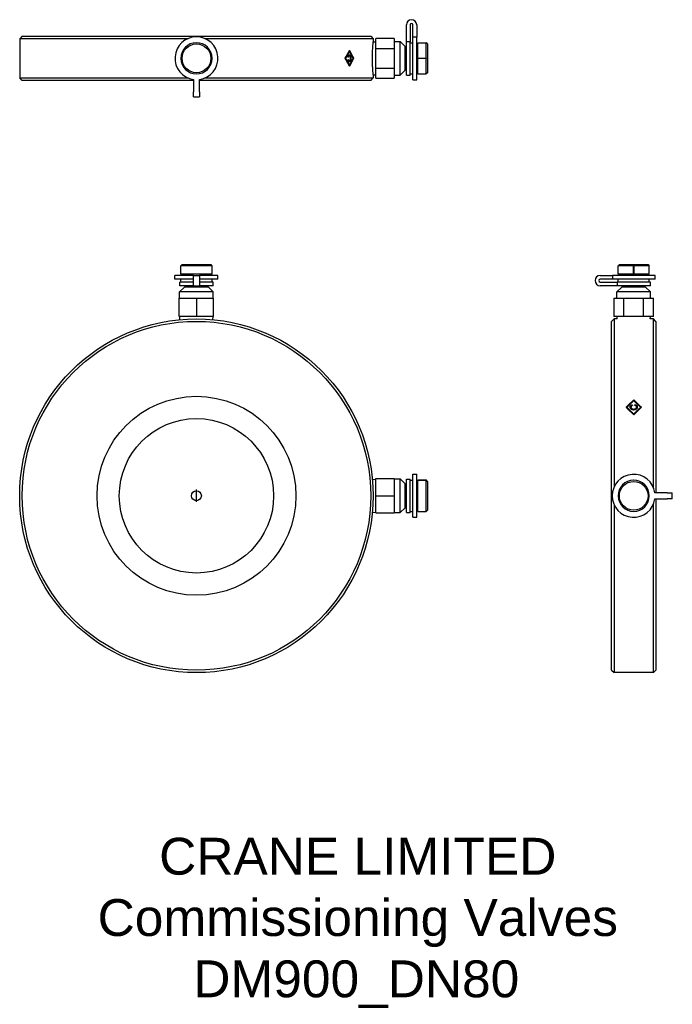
# Model space of a CAD drawing. Header units: millimetres. Extents: x 211 to 477, y -84 to 317.
import ezdxf
from ezdxf.enums import TextEntityAlignment as Align

# ---------------------------------------------------------------- set-up
doc = ezdxf.new("R2010")
doc.units = ezdxf.units.MM
for name, color, linetype in [('Detail', 2, 'Continuous'), ('ORIGIN', 6, 'Continuous'), ('TEXT', 7, 'Continuous')]:
    doc.layers.add(name, color=color, linetype=linetype)
doc.styles.add('fastrack', font='ARIAL.TTF')

msp = doc.modelspace()

# ---------------------------------------------------------------- linework, layer by layer
at = {"layer": 'Detail'}
for p, q in [((368.63, 307.58), (368.63, 314.52)), ((370.13, 314.52), (370.13, 307.58)), ((371.33, 309.55), (371.33, 314.52)), ((372.83, 314.52), (372.83, 309.55)), ((212.13, 309.89), (211.13, 308.89)), ((279.59, 308.89), (211.13, 308.89)), ((211.13, 308.89), (211.13, 292.89)), ((212.13, 309.89), (354.13, 309.89)), ((355.13, 308.89), (286.68, 308.89)), ((354.13, 309.89), (355.13, 308.89)), ((355.13, 308.89), (355.13, 307.61)), ((363.63, 308.97), (356.13, 308.97)), ((356.13, 304.93), (356.13, 308.97)), ((363.63, 308.97), (363.63, 304.93)), ((371.33, 292.14), (371.33, 309.55)), ((372.83, 309.55), (371.33, 309.55)), ((372.83, 292.14), (372.83, 309.55)), ((355.13, 307.61), (356.13, 307.67)), ((356.13, 304.93), (363.63, 304.93)), ((356.13, 296.85), (356.13, 304.93)), ((363.63, 307.74), (366.13, 307.74)), ((363.63, 304.93), (363.63, 296.85)), ((366.13, 294.04), (366.13, 307.74)), ((368.13, 305.74), (366.13, 307.74)), ((368.13, 296.04), (368.13, 305.74)), ((368.63, 294.09), (368.63, 307.58)), ((370.13, 307.58), (368.63, 307.58)), ((370.13, 294.09), (370.13, 307.58)), ((370.13, 307.24), (371.33, 307.24)), ((372.83, 306.39), (373.33, 306.39)), ((373.33, 300.93), (373.33, 307.24)), ((373.33, 307.24), (376.73, 307.24)), ((376.73, 300.93), (376.73, 307.24)), ((377.23, 306.74), (376.73, 307.24)), ((377.23, 306.74), (377.23, 295.04)), ((343.64, 300.91), (343.84, 300.91)), ((345, 302.05), (345, 302.05)), ((345, 302.05), (345.43, 302.05)), ((345.28, 303.72), (345.47, 303.72)), ((346.97, 300.91), (347.14, 300.91)), ((368.13, 304.59), (368.63, 304.59)), ((373.33, 300.93), (376.73, 300.93)), ((373.33, 300.83), (373.33, 300.93)), ((373.33, 294.54), (373.33, 300.83)), ((376.73, 300.83), (373.33, 300.83)), ((376.73, 294.54), (376.73, 300.83)), ((344.99, 299.78), (345.42, 299.78)), ((345.28, 298.1), (345.47, 298.1)), ((356.13, 296.85), (363.63, 296.85)), ((356.13, 292.81), (356.13, 296.85)), ((363.63, 296.85), (363.63, 292.81)), ((368.13, 297.19), (368.63, 297.19)), ((211.13, 292.89), (279.59, 292.89)), ((212.13, 291.89), (211.13, 292.89)), ((286.68, 292.89), (355.13, 292.89)), ((354.13, 291.89), (355.13, 292.89)), ((355.13, 294.17), (356.13, 294.11)), ((355.13, 294.17), (355.13, 292.89)), ((356.13, 292.81), (363.63, 292.81)), ((363.63, 294.04), (366.13, 294.04)), ((368.13, 296.04), (366.13, 294.04)), ((368.63, 294.09), (370.13, 294.09)), ((370.13, 294.54), (371.33, 294.54)), ((372.83, 295.39), (373.33, 295.39)), ((373.33, 294.54), (376.73, 294.54)), ((377.23, 295.04), (376.73, 294.54)), ((281.88, 291.89), (212.13, 291.89)), ((281.88, 292.23), (281.88, 287.27)), ((284.38, 287.27), (284.38, 292.23)), ((354.13, 291.89), (284.38, 291.89)), ((371.33, 292.14), (372.83, 292.14)), ((281.88, 285.17), (281.88, 287.27)), ((281.88, 285.17), (284.38, 285.17)), ((284.38, 287.27), (284.38, 285.17)), ((277.28, 216.89), (276.78, 216.39)), ((277.28, 216.89), (288.98, 216.89)), ((288.98, 216.89), (289.43, 216.44)), ((455.38, 216.89), (454.88, 216.39)), ((455.38, 216.89), (467.08, 216.89)), ((467.08, 216.89), (467.58, 216.39)), ((281.88, 212.49), (274.38, 212.49)), ((274.38, 210.99), (274.38, 212.49)), ((276.78, 212.99), (276.78, 216.39)), ((289.48, 216.39), (276.78, 216.39)), ((289.48, 212.99), (276.78, 212.99)), ((277.63, 212.49), (277.63, 212.99)), ((281.88, 212.49), (284.38, 212.49)), ((281.88, 208.29), (281.88, 212.49)), ((284.38, 212.49), (284.38, 208.29)), ((291.88, 212.49), (284.38, 212.49)), ((288.63, 212.49), (288.63, 212.99)), ((289.48, 212.99), (289.48, 216.39)), ((291.88, 210.99), (291.88, 212.49)), ((447.61, 212.49), (452.57, 212.49)), ((452.57, 212.49), (452.57, 210.99)), ((469.98, 212.49), (452.57, 212.49)), ((454.88, 212.99), (454.88, 216.39)), ((461.19, 216.39), (454.88, 216.39)), ((461.19, 212.99), (454.88, 212.99)), ((455.73, 212.49), (455.73, 212.99)), ((461.19, 212.99), (461.19, 216.39)), ((461.29, 212.99), (461.19, 212.99)), ((461.29, 216.39), (461.29, 212.99)), ((467.58, 216.39), (461.29, 216.39)), ((467.58, 212.99), (461.29, 212.99)), ((466.73, 212.49), (466.73, 212.99)), ((467.58, 212.99), (467.58, 216.39)), ((469.98, 210.99), (469.98, 212.49)), ((281.88, 210.99), (274.38, 210.99)), ((281.88, 209.79), (276.33, 209.79)), ((276.33, 208.29), (276.33, 209.79)), ((276.78, 209.79), (276.78, 210.99)), ((291.88, 210.99), (284.38, 210.99)), ((289.93, 209.79), (284.38, 209.79)), ((289.48, 209.79), (289.48, 210.99)), ((289.93, 208.29), (289.93, 209.79)), ((452.57, 210.99), (447.61, 210.99)), ((447.61, 209.79), (454.55, 209.79)), ((469.98, 210.99), (452.57, 210.99)), ((454.55, 209.79), (454.55, 208.29)), ((468.03, 209.79), (454.55, 209.79)), ((454.88, 209.79), (454.88, 210.99)), ((467.58, 209.79), (467.58, 210.99)), ((468.03, 208.29), (468.03, 209.79)), ((278.28, 207.79), (276.28, 205.79)), ((289.98, 205.79), (276.28, 205.79)), ((276.28, 203.29), (276.28, 205.79)), ((281.88, 208.29), (276.33, 208.29)), ((287.98, 207.79), (278.28, 207.79)), ((279.43, 207.79), (279.43, 208.29)), ((281.88, 208.29), (284.38, 208.29)), ((289.93, 208.29), (284.38, 208.29)), ((286.83, 207.79), (286.83, 208.29)), ((287.98, 207.79), (289.98, 205.79)), ((289.98, 203.29), (289.98, 205.79)), ((454.55, 208.29), (447.61, 208.29)), ((456.38, 207.79), (454.38, 205.79)), ((468.08, 205.79), (454.38, 205.79)), ((454.38, 203.29), (454.38, 205.79)), ((468.03, 208.29), (454.55, 208.29)), ((466.08, 207.79), (456.38, 207.79)), ((457.53, 207.79), (457.53, 208.29)), ((464.93, 207.79), (464.93, 208.29)), ((466.08, 207.79), (468.08, 205.79)), ((468.08, 203.29), (468.08, 205.79)), ((276.13, 195.79), (276.13, 203.29)), ((276.13, 203.29), (283.13, 203.29)), ((283.13, 203.29), (283.13, 195.79)), ((283.13, 203.29), (290.13, 203.29)), ((290.13, 195.79), (290.13, 203.29)), ((453.15, 203.29), (453.15, 195.79)), ((453.15, 203.29), (457.19, 203.29)), ((457.19, 203.29), (465.27, 203.29)), ((457.19, 195.79), (457.19, 203.29)), ((465.27, 203.29), (469.31, 203.29)), ((465.27, 195.79), (465.27, 203.29)), ((469.31, 195.79), (469.31, 203.29)), ((283.13, 195.79), (276.13, 195.79)), ((276.43, 194.48), (276.35, 195.79)), ((290.13, 195.79), (283.13, 195.79)), ((289.83, 194.48), (289.91, 195.79)), ((452.23, 193.79), (453.23, 194.79)), ((452.23, 51.79), (452.23, 193.79)), ((457.19, 195.79), (453.15, 195.79)), ((453.23, 194.79), (453.23, 126.34)), ((454.51, 194.79), (453.23, 194.79)), ((454.51, 194.79), (454.45, 195.79)), ((465.27, 195.79), (457.19, 195.79)), ((469.31, 195.79), (465.27, 195.79)), ((467.95, 194.79), (468.01, 195.79)), ((469.23, 194.79), (467.95, 194.79)), ((469.23, 126.34), (469.23, 194.79)), ((470.23, 193.79), (469.23, 194.79)), ((470.23, 193.79), (470.23, 124.04)), ((461.25, 161.54), (461.25, 161.81)), ((458.44, 158.57), (458.44, 158.83)), ((460.12, 158.66), (460.12, 158.91)), ((460.62, 159.61), (460.62, 159.87)), ((460.62, 159.61), (460.64, 159.54)), ((461.74, 159.58), (461.77, 159.65)), ((461.77, 159.65), (461.77, 159.91)), ((462.39, 158.63), (462.39, 158.88)), ((464.06, 158.57), (464.06, 158.83)), ((461.25, 155.86), (461.25, 156.09)), ((354.82, 129.49), (356.13, 129.57)), ((356.13, 129.79), (363.63, 129.79)), ((356.13, 122.79), (356.13, 129.79)), ((363.63, 129.79), (363.63, 122.79)), ((363.63, 129.64), (366.13, 129.64)), ((366.13, 115.94), (366.13, 129.64)), ((368.13, 127.64), (366.13, 129.64)), ((368.63, 115.99), (368.63, 129.59)), ((368.63, 129.59), (370.13, 129.59)), ((370.13, 115.99), (370.13, 129.59)), ((370.13, 129.14), (371.33, 129.14)), ((371.33, 114.04), (371.33, 131.54)), ((371.33, 131.54), (372.83, 131.54)), ((372.83, 114.04), (372.83, 131.54)), ((372.83, 128.29), (373.33, 128.29)), ((373.33, 116.44), (373.33, 129.14)), ((373.33, 129.14), (376.73, 129.14)), ((373.33, 129.14), (373.33, 129.14)), ((376.73, 129.14), (373.33, 129.14)), ((376.73, 116.44), (376.73, 129.14)), ((377.23, 128.64), (376.78, 129.09)), ((377.23, 128.64), (377.23, 116.94)), ((368.13, 117.94), (368.13, 127.64)), ((368.13, 126.49), (368.63, 126.49)), ((356.13, 122.79), (363.63, 122.79)), ((356.13, 115.79), (356.13, 122.79)), ((363.63, 122.79), (363.63, 115.79)), ((474.86, 124.04), (469.89, 124.04)), ((469.89, 121.54), (474.86, 121.54)), ((470.23, 121.54), (470.23, 51.79)), ((474.86, 124.04), (476.96, 124.04)), ((476.96, 121.54), (474.86, 121.54)), ((476.96, 121.54), (476.96, 124.04)), ((368.13, 117.94), (366.13, 115.94)), ((368.13, 119.09), (368.63, 119.09)), ((370.13, 116.44), (371.33, 116.44)), ((372.83, 117.29), (373.33, 117.29)), ((373.33, 116.44), (376.73, 116.44)), ((377.23, 116.94), (376.73, 116.44)), ((453.23, 119.25), (453.23, 50.79)), ((469.23, 50.79), (469.23, 119.25)), ((354.82, 116.09), (356.13, 116.01)), ((356.13, 115.79), (363.63, 115.79)), ((363.63, 115.94), (366.13, 115.94)), ((368.63, 115.99), (370.13, 115.99)), ((371.33, 114.04), (372.83, 114.04)), ((452.23, 51.79), (453.23, 50.79)), ((469.23, 50.79), (453.23, 50.79)), ((470.23, 51.79), (469.23, 50.79))]:
    msp.add_line(p, q, dxfattribs=at)
at = {"layer": 'Detail', "flags": 128}
for points in [[(355.13, 294.17), (355.13, 294.19), (355.12, 294.25), (355.12, 294.34), (355.1, 294.47), (355.09, 294.64), (355.07, 294.84), (355.05, 295.08), (355.03, 295.36), (355.01, 295.65), (354.99, 295.98), (354.96, 296.32), (354.94, 296.69), (354.92, 297.09), (354.9, 297.52), (354.88, 297.97), (354.86, 298.44), (354.85, 298.92), (354.83, 299.42), (354.83, 299.91), (354.82, 300.4), (354.82, 300.89), (354.82, 301.38), (354.83, 301.87), (354.83, 302.37), (354.85, 302.86), (354.86, 303.34), (354.88, 303.81), (354.9, 304.26), (354.92, 304.69), (354.94, 305.09), (354.96, 305.46), (354.99, 305.81), (355.01, 306.13), (355.03, 306.43), (355.05, 306.7), (355.07, 306.94), (355.09, 307.15), (355.1, 307.31), (355.12, 307.44), (355.12, 307.54), (355.13, 307.59), (355.13, 307.61)], [(289.48, 300.85), (289.48, 300.85), (289.47, 300.85), (289.46, 300.85), (289.46, 300.85), (289.45, 300.86), (289.45, 300.86), (289.44, 300.87), (289.44, 300.87), (289.44, 300.88), (289.43, 300.88), (289.43, 300.89), (289.43, 300.9), (289.43, 300.91), (289.43, 300.91), (289.44, 300.92), (289.44, 300.93), (289.44, 300.93), (289.45, 300.94), (289.45, 300.94), (289.46, 300.94), (289.46, 300.95), (289.47, 300.95), (289.48, 300.95), (289.48, 300.95)], [(343.64, 300.91), (343.72, 301.04), (343.8, 301.17), (343.88, 301.31), (343.96, 301.44), (344.03, 301.57), (344.11, 301.7), (344.19, 301.83), (344.27, 301.96), (344.34, 302.09), (344.42, 302.22), (344.5, 302.36), (344.57, 302.49), (344.65, 302.62), (344.72, 302.75), (344.8, 302.88), (344.87, 303.01), (344.95, 303.14), (345.02, 303.27), (345.1, 303.41), (345.17, 303.54), (345.25, 303.67), (345.32, 303.8), (345.39, 303.93), (345.47, 304.06)], [(345.47, 297.76), (345.39, 297.89), (345.32, 298.03), (345.25, 298.16), (345.17, 298.29), (345.1, 298.42), (345.02, 298.55), (344.95, 298.68), (344.87, 298.81), (344.8, 298.94), (344.72, 299.08), (344.65, 299.21), (344.57, 299.34), (344.5, 299.47), (344.42, 299.6), (344.34, 299.73), (344.27, 299.86), (344.19, 299.99), (344.11, 300.13), (344.03, 300.26), (343.96, 300.39), (343.88, 300.52), (343.8, 300.65), (343.72, 300.78), (343.64, 300.91)], [(345.47, 303.72), (345.4, 303.61), (345.33, 303.49), (345.27, 303.37), (345.2, 303.26), (345.14, 303.14), (345.07, 303.02), (345, 302.9), (344.94, 302.79), (344.87, 302.67), (344.8, 302.55), (344.74, 302.44), (344.67, 302.32), (344.6, 302.2), (344.53, 302.08), (344.47, 301.97), (344.4, 301.85), (344.33, 301.73), (344.26, 301.62), (344.19, 301.5), (344.12, 301.38), (344.05, 301.26), (343.98, 301.15), (343.91, 301.03), (343.84, 300.91)], [(343.84, 300.91), (343.91, 300.8), (343.98, 300.68), (344.05, 300.56), (344.12, 300.44), (344.19, 300.33), (344.26, 300.21), (344.33, 300.09), (344.4, 299.97), (344.47, 299.86), (344.53, 299.74), (344.6, 299.62), (344.67, 299.51), (344.74, 299.39), (344.8, 299.27), (344.87, 299.15), (344.94, 299.04), (345, 298.92), (345.07, 298.8), (345.14, 298.69), (345.2, 298.57), (345.27, 298.45), (345.33, 298.33), (345.4, 298.22), (345.47, 298.1)], [(344.82, 301.43), (344.83, 301.5), (344.85, 301.57), (344.86, 301.64), (344.88, 301.71), (344.89, 301.77), (344.91, 301.83), (344.93, 301.89), (344.95, 301.94), (344.97, 301.99), (344.99, 302.04), (345.02, 302.08), (345.04, 302.13), (345.07, 302.16), (345.09, 302.2), (345.12, 302.23), (345.15, 302.26), (345.18, 302.28), (345.21, 302.31), (345.24, 302.32), (345.28, 302.34), (345.31, 302.35), (345.34, 302.36), (345.38, 302.37), (345.42, 302.37)], [(345.02, 301.33), (345.01, 301.34), (345, 301.34), (344.99, 301.34), (344.98, 301.35), (344.98, 301.35), (344.97, 301.35), (344.96, 301.36), (344.95, 301.36), (344.94, 301.37), (344.94, 301.37), (344.93, 301.37), (344.92, 301.38), (344.91, 301.38), (344.9, 301.39), (344.9, 301.39), (344.89, 301.39), (344.88, 301.4), (344.87, 301.4), (344.86, 301.41), (344.86, 301.41), (344.85, 301.41), (344.84, 301.42), (344.83, 301.42), (344.82, 301.43)], [(345.43, 302.05), (345.41, 302.05), (345.38, 302.04), (345.36, 302.04), (345.33, 302.03), (345.31, 302.02), (345.29, 302), (345.27, 301.99), (345.24, 301.97), (345.22, 301.95), (345.2, 301.92), (345.18, 301.9), (345.17, 301.87), (345.15, 301.84), (345.13, 301.8), (345.11, 301.77), (345.1, 301.73), (345.09, 301.69), (345.07, 301.64), (345.06, 301.6), (345.05, 301.55), (345.04, 301.5), (345.03, 301.45), (345.02, 301.39), (345.02, 301.33)], [(345.21, 302.31), (345.22, 302.3), (345.23, 302.29), (345.24, 302.29), (345.26, 302.28), (345.27, 302.27), (345.28, 302.26), (345.29, 302.25), (345.3, 302.24), (345.3, 302.23), (345.31, 302.22), (345.32, 302.21), (345.33, 302.2), (345.34, 302.19), (345.35, 302.18), (345.36, 302.17), (345.37, 302.16), (345.38, 302.14), (345.38, 302.13), (345.39, 302.12), (345.4, 302.1), (345.41, 302.09), (345.42, 302.08), (345.42, 302.06), (345.43, 302.05)], [(346.07, 300.89), (346.07, 300.78), (346.06, 300.68), (346.06, 300.58), (346.05, 300.48), (346.04, 300.39), (346.02, 300.3), (346.01, 300.21), (345.99, 300.12), (345.97, 300.05), (345.94, 299.97), (345.92, 299.9), (345.89, 299.84), (345.86, 299.78), (345.82, 299.72), (345.79, 299.67), (345.75, 299.63), (345.71, 299.59), (345.67, 299.55), (345.63, 299.52), (345.59, 299.5), (345.55, 299.48), (345.5, 299.47), (345.46, 299.46), (345.41, 299.46)], [(345.42, 302.37), (345.47, 302.36), (345.52, 302.36), (345.57, 302.34), (345.62, 302.32), (345.67, 302.29), (345.71, 302.26), (345.75, 302.22), (345.78, 302.18), (345.82, 302.13), (345.85, 302.08), (345.88, 302.02), (345.91, 301.95), (345.93, 301.89), (345.96, 301.81), (345.98, 301.73), (346, 301.65), (346.01, 301.56), (346.03, 301.47), (346.04, 301.38), (346.05, 301.28), (346.06, 301.19), (346.06, 301.09), (346.07, 300.99), (346.07, 300.89)], [(345.42, 299.78), (345.46, 299.78), (345.49, 299.79), (345.53, 299.8), (345.57, 299.82), (345.6, 299.84), (345.63, 299.86), (345.66, 299.9), (345.69, 299.93), (345.71, 299.97), (345.74, 300.02), (345.76, 300.06), (345.78, 300.11), (345.8, 300.17), (345.81, 300.23), (345.83, 300.29), (345.84, 300.35), (345.85, 300.42), (345.86, 300.48), (345.87, 300.55), (345.87, 300.62), (345.88, 300.68), (345.88, 300.75), (345.88, 300.82), (345.88, 300.89)], [(345.88, 300.89), (345.88, 300.98), (345.88, 301.06), (345.87, 301.15), (345.87, 301.23), (345.86, 301.3), (345.85, 301.38), (345.84, 301.45), (345.83, 301.52), (345.82, 301.58), (345.8, 301.64), (345.78, 301.7), (345.76, 301.75), (345.74, 301.8), (345.72, 301.84), (345.7, 301.88), (345.67, 301.92), (345.64, 301.95), (345.61, 301.97), (345.59, 302), (345.56, 302.01), (345.53, 302.03), (345.5, 302.04), (345.46, 302.05), (345.43, 302.05)], [(345.47, 304.06), (345.54, 303.93), (345.61, 303.8), (345.68, 303.67), (345.76, 303.54), (345.83, 303.41), (345.9, 303.27), (345.97, 303.14), (346.04, 303.01), (346.11, 302.88), (346.18, 302.75), (346.25, 302.62), (346.32, 302.49), (346.39, 302.36), (346.46, 302.22), (346.53, 302.09), (346.6, 301.96), (346.67, 301.83), (346.74, 301.7), (346.81, 301.57), (346.87, 301.44), (346.94, 301.31), (347.01, 301.17), (347.08, 301.04), (347.14, 300.91)], [(346.97, 300.91), (346.91, 301.03), (346.85, 301.15), (346.79, 301.26), (346.73, 301.38), (346.67, 301.5), (346.61, 301.62), (346.54, 301.73), (346.48, 301.85), (346.42, 301.97), (346.36, 302.08), (346.3, 302.2), (346.23, 302.32), (346.17, 302.44), (346.11, 302.55), (346.04, 302.67), (345.98, 302.79), (345.92, 302.9), (345.85, 303.02), (345.79, 303.14), (345.72, 303.26), (345.66, 303.37), (345.6, 303.49), (345.53, 303.61), (345.47, 303.72)], [(345.47, 298.1), (345.53, 298.22), (345.6, 298.33), (345.66, 298.45), (345.72, 298.57), (345.79, 298.69), (345.85, 298.8), (345.92, 298.92), (345.98, 299.04), (346.04, 299.15), (346.11, 299.27), (346.17, 299.39), (346.23, 299.51), (346.3, 299.62), (346.36, 299.74), (346.42, 299.86), (346.48, 299.97), (346.54, 300.09), (346.61, 300.21), (346.67, 300.33), (346.73, 300.44), (346.79, 300.56), (346.85, 300.68), (346.91, 300.8), (346.97, 300.91)], [(347.14, 300.91), (347.08, 300.78), (347.01, 300.65), (346.94, 300.52), (346.87, 300.39), (346.81, 300.26), (346.74, 300.13), (346.67, 299.99), (346.6, 299.86), (346.53, 299.73), (346.46, 299.6), (346.39, 299.47), (346.32, 299.34), (346.25, 299.21), (346.18, 299.08), (346.11, 298.94), (346.04, 298.81), (345.97, 298.68), (345.9, 298.55), (345.83, 298.42), (345.76, 298.29), (345.68, 298.16), (345.61, 298.03), (345.54, 297.89), (345.47, 297.76)], [(376.73, 300.93), (376.74, 300.93), (376.74, 300.93), (376.75, 300.93), (376.75, 300.93), (376.76, 300.93), (376.76, 300.92), (376.77, 300.92), (376.77, 300.91), (376.78, 300.91), (376.78, 300.9), (376.78, 300.89), (376.78, 300.88), (376.78, 300.88), (376.78, 300.87), (376.78, 300.86), (376.77, 300.86), (376.77, 300.85), (376.76, 300.85), (376.76, 300.84), (376.75, 300.84), (376.75, 300.84), (376.74, 300.84), (376.74, 300.83), (376.73, 300.83)], [(344.85, 300.28), (344.86, 300.28), (344.86, 300.28), (344.87, 300.29), (344.88, 300.29), (344.89, 300.3), (344.9, 300.3), (344.9, 300.3), (344.91, 300.31), (344.92, 300.31), (344.93, 300.31), (344.93, 300.32), (344.94, 300.32), (344.95, 300.32), (344.96, 300.33), (344.97, 300.33), (344.97, 300.34), (344.98, 300.34), (344.99, 300.34), (345, 300.35), (345.01, 300.35), (345.01, 300.35), (345.02, 300.36), (345.03, 300.36), (345.04, 300.36)], [(345.41, 299.46), (345.38, 299.46), (345.34, 299.46), (345.31, 299.47), (345.28, 299.48), (345.25, 299.5), (345.22, 299.51), (345.19, 299.53), (345.16, 299.55), (345.13, 299.58), (345.1, 299.61), (345.08, 299.64), (345.05, 299.67), (345.03, 299.71), (345.01, 299.75), (344.99, 299.79), (344.97, 299.84), (344.95, 299.88), (344.93, 299.93), (344.91, 299.98), (344.9, 300.04), (344.88, 300.09), (344.87, 300.15), (344.86, 300.21), (344.85, 300.28)], [(345.04, 300.36), (345.05, 300.31), (345.05, 300.27), (345.06, 300.22), (345.07, 300.18), (345.09, 300.14), (345.1, 300.1), (345.11, 300.06), (345.12, 300.03), (345.14, 300), (345.15, 299.97), (345.17, 299.94), (345.18, 299.92), (345.2, 299.9), (345.21, 299.87), (345.23, 299.86), (345.25, 299.84), (345.27, 299.83), (345.29, 299.81), (345.31, 299.8), (345.33, 299.79), (345.35, 299.79), (345.37, 299.78), (345.39, 299.78), (345.42, 299.78)], [(345.42, 299.78), (345.41, 299.76), (345.41, 299.75), (345.4, 299.74), (345.39, 299.72), (345.38, 299.71), (345.37, 299.7), (345.36, 299.68), (345.35, 299.67), (345.35, 299.66), (345.34, 299.65), (345.33, 299.64), (345.32, 299.63), (345.31, 299.62), (345.3, 299.61), (345.29, 299.6), (345.28, 299.59), (345.27, 299.58), (345.26, 299.57), (345.25, 299.56), (345.24, 299.55), (345.23, 299.54), (345.22, 299.54), (345.21, 299.53), (345.2, 299.52)], [(289.48, 216.39), (289.48, 216.39), (289.48, 216.4), (289.47, 216.4), (289.47, 216.4), (289.47, 216.4), (289.47, 216.41), (289.46, 216.41), (289.46, 216.41), (289.46, 216.41), (289.46, 216.42), (289.45, 216.42), (289.45, 216.42), (289.45, 216.42), (289.45, 216.43), (289.44, 216.43), (289.44, 216.43), (289.44, 216.43), (289.44, 216.43), (289.44, 216.44), (289.44, 216.44), (289.43, 216.44), (289.43, 216.44), (289.43, 216.44), (289.43, 216.44)], [(461.19, 216.39), (461.19, 216.4), (461.19, 216.4), (461.19, 216.41), (461.19, 216.41), (461.2, 216.42), (461.2, 216.42), (461.2, 216.43), (461.21, 216.43), (461.22, 216.44), (461.22, 216.44), (461.23, 216.44), (461.24, 216.44), (461.25, 216.44), (461.25, 216.44), (461.26, 216.44), (461.27, 216.43), (461.27, 216.43), (461.28, 216.42), (461.28, 216.42), (461.28, 216.41), (461.29, 216.41), (461.29, 216.4), (461.29, 216.4), (461.29, 216.39)], [(458.1, 158.83), (458.23, 158.95), (458.37, 159.08), (458.5, 159.2), (458.63, 159.33), (458.76, 159.45), (458.89, 159.58), (459.02, 159.7), (459.15, 159.83), (459.28, 159.95), (459.41, 160.08), (459.55, 160.2), (459.68, 160.33), (459.81, 160.45), (459.94, 160.58), (460.07, 160.7), (460.2, 160.83), (460.33, 160.95), (460.46, 161.07), (460.6, 161.2), (460.73, 161.32), (460.86, 161.44), (460.99, 161.57), (461.12, 161.69), (461.25, 161.81)], [(458.23, 158.7), (458.36, 158.82), (458.49, 158.94), (458.61, 159.06), (458.74, 159.18), (458.86, 159.3), (458.99, 159.42), (459.11, 159.54), (459.24, 159.66), (459.37, 159.77), (459.49, 159.89), (459.62, 160.01), (459.74, 160.13), (459.87, 160.25), (459.99, 160.37), (460.12, 160.48), (460.25, 160.6), (460.37, 160.72), (460.5, 160.84), (460.62, 160.95), (460.75, 161.07), (460.87, 161.19), (461, 161.31), (461.13, 161.42), (461.25, 161.54)], [(461.25, 161.5), (461.13, 161.39), (461.02, 161.28), (460.9, 161.17), (460.78, 161.06), (460.67, 160.95), (460.55, 160.83), (460.43, 160.72), (460.31, 160.61), (460.2, 160.5), (460.08, 160.39), (459.96, 160.28), (459.85, 160.17), (459.73, 160.06), (459.61, 159.95), (459.49, 159.83), (459.38, 159.72), (459.26, 159.61), (459.14, 159.5), (459.03, 159.39), (458.91, 159.28), (458.79, 159.16), (458.67, 159.05), (458.56, 158.94), (458.44, 158.83)], [(461.25, 161.81), (461.38, 161.69), (461.51, 161.57), (461.65, 161.44), (461.78, 161.32), (461.91, 161.2), (462.04, 161.07), (462.17, 160.95), (462.3, 160.83), (462.43, 160.7), (462.56, 160.58), (462.7, 160.45), (462.83, 160.33), (462.96, 160.2), (463.09, 160.08), (463.22, 159.95), (463.35, 159.83), (463.48, 159.7), (463.61, 159.58), (463.74, 159.45), (463.88, 159.33), (464.01, 159.2), (464.14, 159.08), (464.27, 158.95), (464.4, 158.83)], [(461.25, 161.54), (461.38, 161.42), (461.5, 161.31), (461.63, 161.19), (461.75, 161.07), (461.88, 160.95), (462.01, 160.84), (462.13, 160.72), (462.26, 160.6), (462.38, 160.48), (462.51, 160.37), (462.64, 160.25), (462.76, 160.13), (462.89, 160.01), (463.01, 159.89), (463.14, 159.77), (463.26, 159.66), (463.39, 159.54), (463.52, 159.42), (463.64, 159.3), (463.77, 159.18), (463.89, 159.06), (464.02, 158.94), (464.14, 158.82), (464.27, 158.7)], [(464.06, 158.83), (463.95, 158.94), (463.83, 159.05), (463.71, 159.16), (463.6, 159.28), (463.48, 159.39), (463.36, 159.5), (463.24, 159.61), (463.13, 159.72), (463.01, 159.83), (462.89, 159.95), (462.78, 160.06), (462.66, 160.17), (462.54, 160.28), (462.42, 160.39), (462.31, 160.5), (462.19, 160.61), (462.07, 160.72), (461.95, 160.83), (461.84, 160.95), (461.72, 161.06), (461.6, 161.17), (461.49, 161.28), (461.37, 161.39), (461.25, 161.5)], [(461.25, 155.75), (461.12, 155.88), (460.99, 156.01), (460.86, 156.14), (460.73, 156.27), (460.6, 156.4), (460.46, 156.53), (460.33, 156.66), (460.2, 156.79), (460.07, 156.92), (459.94, 157.04), (459.81, 157.17), (459.68, 157.3), (459.55, 157.43), (459.41, 157.56), (459.28, 157.68), (459.15, 157.81), (459.02, 157.94), (458.89, 158.07), (458.76, 158.19), (458.63, 158.32), (458.5, 158.45), (458.37, 158.57), (458.23, 158.7), (458.1, 158.83)], [(458.44, 158.83), (458.56, 158.71), (458.67, 158.6), (458.79, 158.49), (458.91, 158.37), (459.03, 158.26), (459.14, 158.15), (459.26, 158.03), (459.38, 157.92), (459.49, 157.81), (459.61, 157.69), (459.73, 157.58), (459.85, 157.46), (459.96, 157.35), (460.08, 157.24), (460.2, 157.12), (460.31, 157.01), (460.43, 156.89), (460.55, 156.78), (460.67, 156.66), (460.78, 156.55), (460.9, 156.43), (461.02, 156.32), (461.13, 156.2), (461.25, 156.09)], [(458.44, 158.57), (458.56, 158.46), (458.67, 158.35), (458.79, 158.24), (458.91, 158.13), (459.03, 158.01), (459.14, 157.9), (459.26, 157.79), (459.38, 157.68), (459.49, 157.56), (459.61, 157.45), (459.73, 157.34), (459.85, 157.22), (459.96, 157.11), (460.08, 157), (460.2, 156.88), (460.31, 156.77), (460.43, 156.66), (460.55, 156.54), (460.67, 156.43), (460.78, 156.31), (460.9, 156.2), (461.02, 156.08), (461.13, 155.97), (461.25, 155.86)], [(459.8, 158.92), (459.8, 158.98), (459.8, 159.03), (459.81, 159.09), (459.82, 159.15), (459.83, 159.2), (459.85, 159.25), (459.87, 159.3), (459.89, 159.35), (459.92, 159.4), (459.95, 159.44), (459.98, 159.49), (460.01, 159.53), (460.05, 159.57), (460.09, 159.61), (460.13, 159.64), (460.18, 159.68), (460.22, 159.71), (460.27, 159.74), (460.32, 159.77), (460.38, 159.79), (460.43, 159.81), (460.49, 159.84), (460.55, 159.85), (460.62, 159.87)], [(459.8, 158.79), (459.81, 158.84), (459.82, 158.89), (459.83, 158.94), (459.85, 158.99), (459.86, 159.03), (459.88, 159.08), (459.91, 159.12), (459.93, 159.16), (459.96, 159.2), (459.99, 159.24), (460.02, 159.28), (460.05, 159.32), (460.09, 159.35), (460.13, 159.38), (460.17, 159.41), (460.21, 159.44), (460.25, 159.47), (460.3, 159.5), (460.35, 159.52), (460.4, 159.54), (460.45, 159.56), (460.5, 159.58), (460.56, 159.6), (460.62, 159.61)], [(461.23, 157.76), (461.12, 157.76), (461.02, 157.77), (460.92, 157.78), (460.82, 157.8), (460.73, 157.82), (460.63, 157.84), (460.55, 157.87), (460.46, 157.91), (460.38, 157.95), (460.31, 157.99), (460.24, 158.03), (460.18, 158.08), (460.12, 158.14), (460.06, 158.2), (460.01, 158.26), (459.97, 158.32), (459.93, 158.39), (459.89, 158.46), (459.86, 158.53), (459.84, 158.61), (459.82, 158.68), (459.81, 158.76), (459.8, 158.84), (459.8, 158.92)], [(460.7, 159.56), (460.65, 159.54), (460.61, 159.53), (460.56, 159.51), (460.52, 159.49), (460.48, 159.47), (460.44, 159.45), (460.4, 159.43), (460.37, 159.41), (460.34, 159.39), (460.31, 159.36), (460.28, 159.34), (460.26, 159.31), (460.23, 159.29), (460.21, 159.26), (460.2, 159.23), (460.18, 159.2), (460.16, 159.17), (460.15, 159.13), (460.14, 159.1), (460.13, 159.06), (460.13, 159.03), (460.12, 158.99), (460.12, 158.95), (460.12, 158.91)], [(460.12, 158.91), (460.12, 158.84), (460.13, 158.77), (460.14, 158.71), (460.16, 158.65), (460.18, 158.59), (460.2, 158.54), (460.24, 158.49), (460.27, 158.44), (460.31, 158.39), (460.36, 158.35), (460.4, 158.31), (460.45, 158.28), (460.51, 158.25), (460.56, 158.22), (460.63, 158.19), (460.69, 158.17), (460.75, 158.15), (460.82, 158.14), (460.89, 158.13), (460.95, 158.11), (461.02, 158.11), (461.09, 158.1), (461.16, 158.1), (461.23, 158.1)], [(460.12, 158.66), (460.12, 158.59), (460.13, 158.52), (460.14, 158.46), (460.16, 158.4), (460.18, 158.34), (460.2, 158.29), (460.24, 158.24), (460.27, 158.19), (460.31, 158.15), (460.36, 158.1), (460.4, 158.07), (460.45, 158.03), (460.51, 158), (460.56, 157.97), (460.63, 157.95), (460.69, 157.93), (460.75, 157.91), (460.82, 157.89), (460.89, 157.88), (460.95, 157.87), (461.02, 157.86), (461.09, 157.85), (461.16, 157.85), (461.23, 157.85)], [(460.62, 159.87), (460.62, 159.86), (460.62, 159.85), (460.63, 159.83), (460.63, 159.82), (460.63, 159.81), (460.64, 159.79), (460.64, 159.78), (460.65, 159.77), (460.65, 159.75), (460.65, 159.74), (460.66, 159.73), (460.66, 159.72), (460.66, 159.7), (460.67, 159.69), (460.67, 159.68), (460.67, 159.66), (460.68, 159.65), (460.68, 159.64), (460.69, 159.62), (460.69, 159.61), (460.69, 159.6), (460.7, 159.58), (460.7, 159.57), (460.7, 159.56)], [(462.71, 158.91), (462.7, 158.81), (462.69, 158.72), (462.68, 158.64), (462.66, 158.55), (462.63, 158.48), (462.6, 158.4), (462.56, 158.33), (462.52, 158.27), (462.47, 158.21), (462.42, 158.15), (462.36, 158.1), (462.29, 158.05), (462.22, 158), (462.15, 157.96), (462.07, 157.92), (461.98, 157.89), (461.9, 157.86), (461.81, 157.83), (461.71, 157.81), (461.62, 157.79), (461.53, 157.78), (461.43, 157.77), (461.33, 157.76), (461.23, 157.76)], [(461.23, 158.1), (461.32, 158.1), (461.4, 158.1), (461.49, 158.11), (461.56, 158.12), (461.64, 158.13), (461.72, 158.15), (461.79, 158.17), (461.86, 158.19), (461.92, 158.21), (461.98, 158.24), (462.04, 158.27), (462.09, 158.3), (462.14, 158.34), (462.18, 158.38), (462.22, 158.42), (462.26, 158.47), (462.29, 158.52), (462.31, 158.57), (462.34, 158.62), (462.35, 158.67), (462.37, 158.72), (462.38, 158.77), (462.38, 158.83), (462.39, 158.88)], [(461.23, 157.85), (461.32, 157.85), (461.4, 157.86), (461.49, 157.86), (461.56, 157.87), (461.64, 157.89), (461.72, 157.9), (461.79, 157.92), (461.86, 157.94), (461.92, 157.97), (461.98, 157.99), (462.04, 158.02), (462.09, 158.06), (462.14, 158.09), (462.18, 158.13), (462.22, 158.18), (462.26, 158.22), (462.29, 158.27), (462.31, 158.32), (462.34, 158.37), (462.35, 158.42), (462.37, 158.47), (462.38, 158.52), (462.38, 158.58), (462.39, 158.63)], [(461.25, 156.09), (461.37, 156.2), (461.49, 156.32), (461.6, 156.43), (461.72, 156.55), (461.84, 156.66), (461.95, 156.78), (462.07, 156.89), (462.19, 157.01), (462.31, 157.12), (462.42, 157.24), (462.54, 157.35), (462.66, 157.46), (462.78, 157.58), (462.89, 157.69), (463.01, 157.81), (463.13, 157.92), (463.24, 158.03), (463.36, 158.15), (463.48, 158.26), (463.6, 158.37), (463.71, 158.49), (463.83, 158.6), (463.95, 158.71), (464.06, 158.83)], [(464.4, 158.83), (464.27, 158.7), (464.14, 158.57), (464.01, 158.45), (463.88, 158.32), (463.74, 158.19), (463.61, 158.07), (463.48, 157.94), (463.35, 157.81), (463.22, 157.68), (463.09, 157.56), (462.96, 157.43), (462.83, 157.3), (462.7, 157.17), (462.56, 157.04), (462.43, 156.92), (462.3, 156.79), (462.17, 156.66), (462.04, 156.53), (461.91, 156.4), (461.78, 156.27), (461.65, 156.14), (461.51, 156.01), (461.38, 155.88), (461.25, 155.75)], [(461.25, 155.86), (461.37, 155.97), (461.49, 156.08), (461.6, 156.2), (461.72, 156.31), (461.84, 156.43), (461.95, 156.54), (462.07, 156.66), (462.19, 156.77), (462.31, 156.88), (462.42, 157), (462.54, 157.11), (462.66, 157.22), (462.78, 157.34), (462.89, 157.45), (463.01, 157.56), (463.13, 157.68), (463.24, 157.79), (463.36, 157.9), (463.48, 158.01), (463.6, 158.13), (463.71, 158.24), (463.83, 158.35), (463.95, 158.46), (464.06, 158.57)], [(461.67, 159.59), (461.67, 159.61), (461.68, 159.62), (461.68, 159.63), (461.69, 159.65), (461.69, 159.66), (461.69, 159.67), (461.7, 159.69), (461.7, 159.7), (461.71, 159.71), (461.71, 159.73), (461.71, 159.74), (461.72, 159.75), (461.72, 159.77), (461.73, 159.78), (461.73, 159.79), (461.73, 159.81), (461.74, 159.82), (461.74, 159.83), (461.75, 159.85), (461.75, 159.86), (461.75, 159.87), (461.76, 159.89), (461.76, 159.9), (461.77, 159.91)], [(462.39, 158.88), (462.39, 158.93), (462.38, 158.97), (462.38, 159.01), (462.37, 159.05), (462.36, 159.09), (462.34, 159.13), (462.33, 159.17), (462.31, 159.21), (462.29, 159.24), (462.26, 159.28), (462.24, 159.31), (462.21, 159.34), (462.18, 159.37), (462.14, 159.4), (462.11, 159.43), (462.07, 159.45), (462.03, 159.47), (461.98, 159.5), (461.94, 159.52), (461.89, 159.54), (461.84, 159.55), (461.78, 159.57), (461.73, 159.58), (461.67, 159.59)], [(461.77, 159.91), (461.84, 159.89), (461.91, 159.87), (461.98, 159.85), (462.05, 159.83), (462.11, 159.8), (462.17, 159.77), (462.23, 159.74), (462.28, 159.71), (462.33, 159.67), (462.38, 159.63), (462.42, 159.59), (462.47, 159.55), (462.5, 159.51), (462.54, 159.46), (462.57, 159.41), (462.6, 159.36), (462.62, 159.31), (462.65, 159.26), (462.66, 159.21), (462.68, 159.15), (462.69, 159.09), (462.7, 159.03), (462.7, 158.97), (462.71, 158.91)], [(461.77, 159.65), (461.83, 159.64), (461.9, 159.62), (461.97, 159.6), (462.03, 159.58), (462.09, 159.55), (462.14, 159.53), (462.2, 159.5), (462.25, 159.47), (462.3, 159.44), (462.34, 159.41), (462.39, 159.37), (462.43, 159.34), (462.46, 159.3), (462.5, 159.26), (462.53, 159.21), (462.56, 159.17), (462.59, 159.13), (462.61, 159.08), (462.64, 159.03), (462.65, 158.98), (462.67, 158.93), (462.68, 158.88), (462.69, 158.83), (462.7, 158.77)], [(376.73, 129.14), (376.74, 129.14), (376.74, 129.13), (376.75, 129.12), (376.75, 129.12), (376.76, 129.11), (376.76, 129.11), (376.77, 129.1), (376.77, 129.1), (376.78, 129.1), (376.78, 129.09), (376.78, 129.09), (376.78, 129.09), (376.78, 129.09), (376.78, 129.09), (376.78, 129.1), (376.77, 129.1), (376.77, 129.1), (376.76, 129.11), (376.76, 129.11), (376.75, 129.12), (376.75, 129.12), (376.74, 129.13), (376.74, 129.14), (376.73, 129.14)], [(461.27, 129.14), (461.27, 129.14), (461.27, 129.13), (461.27, 129.12), (461.27, 129.12), (461.27, 129.11), (461.26, 129.11), (461.26, 129.1), (461.25, 129.1), (461.25, 129.1), (461.24, 129.09), (461.23, 129.09), (461.22, 129.09), (461.22, 129.09), (461.21, 129.09), (461.2, 129.1), (461.2, 129.1), (461.19, 129.1), (461.19, 129.11), (461.18, 129.11), (461.18, 129.12), (461.18, 129.12), (461.18, 129.13), (461.17, 129.14), (461.17, 129.14)]]:
    msp.add_lwpolyline(points, dxfattribs=at)
at = {"layer": 'Detail'}
for centre, radius in [((283.13, 300.89), 5.85), ((283.13, 122.79), 72), ((283.13, 122.79), 71), ((283.13, 122.79), 40.5), ((283.13, 122.79), 31.43), ((461.23, 122.79), 5.85)]:
    msp.add_circle(centre, radius, dxfattribs=at)
for centre, radius, start, end in [((370.73, 314.52), 2.1, 0, 180), ((370.73, 314.52), 0.6, 0, 180), ((283.13, 300.89), 8.75, 278.2132, 261.7868), ((283.13, 300.89), 6.35, 0.5143, 359.612), ((447.61, 210.39), 2.1, 90, 270), ((447.61, 210.39), 0.6, 90, 270), ((461.23, 122.79), 8.75, 8.2132, 351.7868), ((461.23, 122.79), 6.35, 90.5143, 89.612)]:
    msp.add_arc(centre, radius, start, end, dxfattribs=at)
at = {"layer": 'ORIGIN'}
msp.add_line((283.13, 120.29), (283.13, 125.29), dxfattribs=at)
msp.add_circle((283.13, 122.79), 2, dxfattribs=at)

# ---------------------------------------------------------------- texts
at = {"layer": 'TEXT', "style": 'fastrack'}
for s, p in [('CRANE LIMITED', (348.84, -31.45)), ('Commissioning Valves', (348.84, -56.41)), ('DM900_DN80', (348.23, -81.36))]:
    msp.add_text(s, height=15, dxfattribs=at).set_placement(p, align=Align.CENTER)

doc.saveas('drawing.dxf')
